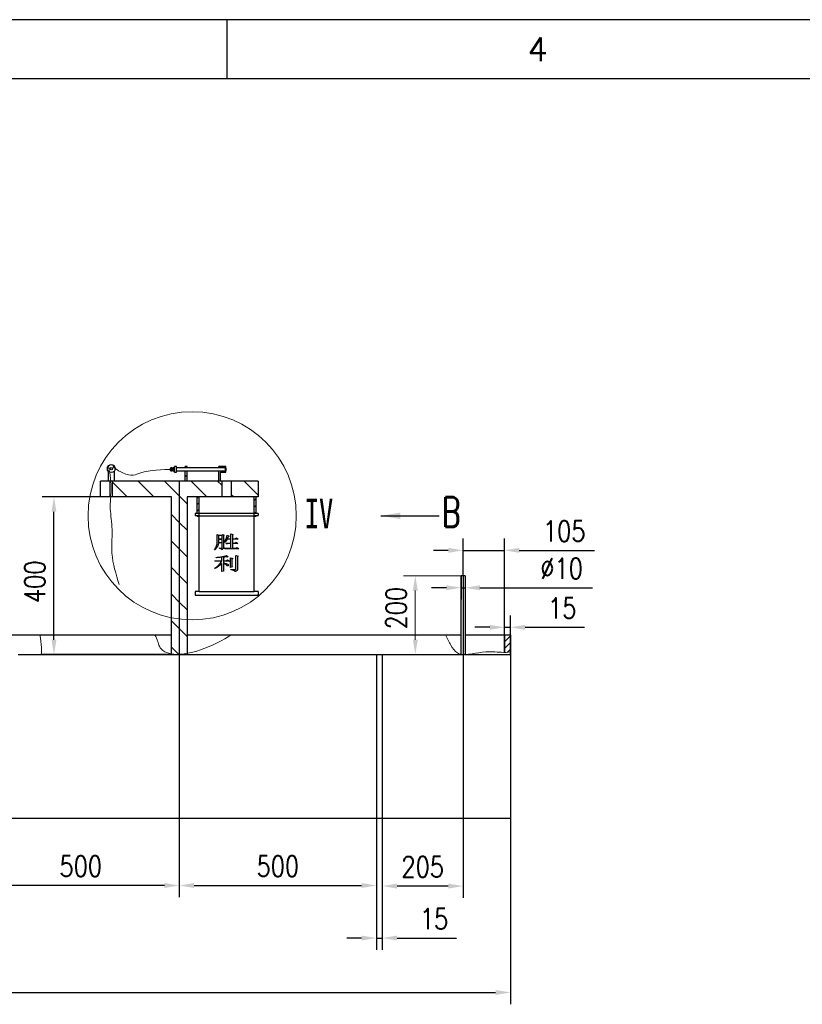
# Model space of a CAD drawing. Header units: millimetres. Extents: x -26 to 816, y -10 to 584.
# Tile 6 of 9: x 255 to 388, y 417 to 584. Entities that reach past the tile are written whole.
import ezdxf
from ezdxf.enums import TextEntityAlignment as Align

# ---------------------------------------------------------------- set-up
doc = ezdxf.new("R2010")
doc.units = ezdxf.units.MM
doc.header["$LTSCALE"] = 10
doc.header["$PDSIZE"] = -1
for name, color, linetype in [('2细线层', 4, 'Continuous'), ('5剖面线层', 2, 'Continuous'), ('6文字层', 3, 'Continuous'), ('图框层', 7, 'Continuous'), ('细线', 7, 'Continuous')]:
    doc.layers.add(name, color=color, linetype=linetype)
doc.layers.add('粗', color=7, linetype='Continuous', lineweight=15)
doc.styles.add('SLDTEXTSTYLE4', font='TXT', dxfattribs={"width": 0.7, "bigfont": 'bigfont'})
doc.styles.get("Standard").update_dxf_attribs({"font": 'simfang.ttf', "width": 0.707})
doc.styles.add('TH_GBDIM', font='romans.shx', dxfattribs={"width": 0.8, "bigfont": 'gbcbig.shx'})
doc.dimstyles.new('SLDDIMSTYLE0', dxfattribs={"dimtxt": 0, "dimasz": 3.302, "dimexe": 0, "dimexo": 0.0625, "dimgap": 0, "dimtad": 0, "dimtih": 1, "dimtoh": 1, "dimdec": 0, "dimrnd": 1e-09, "dimzin": 0, "dimdsep": 46, "dimtxsty": 'Standard', "dimsah": 1, "dimcen": 0.09, "dimadec": 0, "dimazin": 0, "dimtfac": 3.302, "dimtdec": 0, "dimtofl": 0, "dimtmove": 0, "dimatfit": 3, "dimfxl": 1, "dimtolj": 1, "dimtzin": 0, "dimarcsym": 0})
doc.dimstyles.new('TH_GBDIM', dxfattribs={"dimtxt": 3.5, "dimasz": 2.5, "dimexe": 2, "dimexo": 0, "dimgap": 1.5, "dimtad": 1, "dimdec": 1, "dimzin": 0, "dimdsep": 46, "dimtxsty": 'TH_GBDIM', "dimcen": 2.5, "dimclrd": 130, "dimclre": 130, "dimclrt": 3, "dimadec": 0, "dimazin": 0, "dimtfac": 0.714286, "dimtdec": 1, "dimtmove": 0, "dimatfit": 3, "dimfxl": 1, "dimtzin": 0, "dimlwd": -1, "dimlwe": -1, "dimarcsym": 0})

# ---------------------------------------------------------------- blocks, each defined once
blk = doc.blocks.new('SW_NOTE_1')
at = {"layer": '细线', "color": 0, "insert": (0.5, 3.13), "char_height": 5, "attachment_point": 1, "style": 'SLDTEXTSTYLE4'}
blk.add_mtext('{\\Ftxt,bigfont|c134;B}', dxfattribs=at)
blk = doc.blocks.new('*D20')
at = {"color": 130}
for p, q in [((71.77, 448.94), (71.77, 417.45)), ((338.32, 448.94), (338.32, 417.45)), ((74.27, 419.45), (335.82, 419.45))]:
    blk.add_line(p, q, dxfattribs=at)
at = {"color": 130, "lineweight": 15}
for points in [[(74.27, 419.87), (74.27, 419.03), (71.77, 419.45)], [(335.82, 419.87), (335.82, 419.03), (338.32, 419.45)]]:
    blk.add_solid(points, dxfattribs=at)
at = {"layer": 'Defpoints', "color": 0, "lineweight": 15}
for p in [(71.77, 448.94), (338.32, 448.94), (338.32, 419.45)]:
    blk.add_point(p, dxfattribs=at)
at = {"color": 3, "insert": (205.05, 422.7), "char_height": 3.5, "attachment_point": 5, "style": 'TH_GBDIM'}
blk.add_mtext('{4000}{}{}', dxfattribs=at)
blk = doc.blocks.new('*D28')
at = {"color": 130}
for p, q in [((329.99, 489.94), (329.99, 485.91)), ((330.66, 489.94), (330.66, 485.91)), ((327.49, 487.91), (324.99, 487.91)), ((329.99, 487.91), (330.66, 487.91)), ((333.16, 487.91), (352.21, 487.91))]:
    blk.add_line(p, q, dxfattribs=at)
at = {"color": 130, "lineweight": 15}
for points in [[(327.49, 488.33), (327.49, 487.49), (329.99, 487.91)], [(333.16, 488.33), (333.16, 487.49), (330.66, 487.91)]]:
    blk.add_solid(points, dxfattribs=at)
at = {"layer": 'Defpoints', "color": 0, "lineweight": 15}
for p in [(329.99, 489.94), (330.66, 489.94), (329.99, 487.91)]:
    blk.add_point(p, dxfattribs=at)
at = {"color": 3, "insert": (346.98, 491.16), "char_height": 3.5, "attachment_point": 5, "style": 'TH_GBDIM'}
blk.add_mtext('{%%c10}{}{}', dxfattribs=at)
blk = doc.blocks.new('*D31')
at = {"color": 130}
for p, q in [((337.32, 476.97), (337.32, 483.22)), ((338.32, 476.61), (338.32, 483.22)), ((334.82, 481.22), (332.32, 481.22)), ((337.32, 481.22), (338.32, 481.22)), ((340.82, 481.22), (350.86, 481.22))]:
    blk.add_line(p, q, dxfattribs=at)
at = {"color": 130, "lineweight": 15}
for points in [[(334.82, 481.63), (334.82, 480.8), (337.32, 481.22)], [(340.82, 481.63), (340.82, 480.8), (338.32, 481.22)]]:
    blk.add_solid(points, dxfattribs=at)
at = {"layer": 'Defpoints', "color": 0, "lineweight": 15}
for p in [(338.32, 481.22), (337.32, 476.97), (338.32, 476.61)]:
    blk.add_point(p, dxfattribs=at)
at = {"color": 3, "insert": (347.09, 484.47), "char_height": 3.5, "attachment_point": 5, "style": 'TH_GBDIM'}
blk.add_mtext('{15}{}{}', dxfattribs=at)
blk = doc.blocks.new('*D32')
at = {"color": 130}
for p, q in [((316.66, 476.61), (316.66, 435.45)), ((330.32, 472.06), (330.32, 435.45)), ((327.82, 437.45), (319.16, 437.45))]:
    blk.add_line(p, q, dxfattribs=at)
at = {"color": 130, "lineweight": 15}
for points in [[(319.16, 437.87), (319.16, 437.03), (316.66, 437.45)], [(327.82, 437.87), (327.82, 437.03), (330.32, 437.45)]]:
    blk.add_solid(points, dxfattribs=at)
at = {"layer": 'Defpoints', "color": 0, "lineweight": 15}
for p in [(316.66, 476.61), (330.32, 472.06), (316.66, 437.45)]:
    blk.add_point(p, dxfattribs=at)
at = {"color": 3, "insert": (323.49, 440.7), "char_height": 3.5, "attachment_point": 5, "style": 'TH_GBDIM'}
blk.add_mtext('{205}{}{}', dxfattribs=at)
blk = doc.blocks.new('*D33')
at = {"color": 130}
for p, q in [((315.66, 476.61), (315.66, 426.65)), ((316.66, 476.61), (316.66, 426.65)), ((313.16, 428.65), (310.66, 428.65)), ((315.66, 428.65), (316.66, 428.65)), ((319.16, 428.65), (329.19, 428.65))]:
    blk.add_line(p, q, dxfattribs=at)
at = {"color": 130, "lineweight": 15}
for points in [[(313.16, 429.07), (313.16, 428.24), (315.66, 428.65)], [(319.16, 429.07), (319.16, 428.24), (316.66, 428.65)]]:
    blk.add_solid(points, dxfattribs=at)
at = {"layer": 'Defpoints', "color": 0, "lineweight": 15}
for p in [(315.66, 476.61), (316.66, 476.61), (316.66, 428.65)]:
    blk.add_point(p, dxfattribs=at)
at = {"color": 3, "insert": (325.42, 431.9), "char_height": 3.5, "attachment_point": 5, "style": 'TH_GBDIM'}
blk.add_mtext('{15}{}{}', dxfattribs=at)
blk = doc.blocks.new('*D34')
at = {"color": 130}
for p, q in [((315.66, 476.61), (315.66, 435.55)), ((282.32, 473.49), (282.32, 435.55)), ((284.82, 437.55), (313.16, 437.55))]:
    blk.add_line(p, q, dxfattribs=at)
at = {"color": 130, "lineweight": 15}
for points in [[(284.82, 437.96), (284.82, 437.13), (282.32, 437.55)], [(313.16, 437.96), (313.16, 437.13), (315.66, 437.55)]]:
    blk.add_solid(points, dxfattribs=at)
at = {"layer": 'Defpoints', "color": 0, "lineweight": 15}
for p in [(315.66, 476.61), (282.32, 473.49), (315.66, 437.55)]:
    blk.add_point(p, dxfattribs=at)
at = {"color": 3, "insert": (298.99, 440.8), "char_height": 3.5, "attachment_point": 5, "style": 'TH_GBDIM'}
blk.add_mtext('{500}{}{}', dxfattribs=at)
blk = doc.blocks.new('*D35')
at = {"color": 130}
for p, q in [((282.32, 473.49), (282.32, 435.55)), ((248.99, 472.46), (248.99, 435.55)), ((279.82, 437.55), (251.49, 437.55))]:
    blk.add_line(p, q, dxfattribs=at)
at = {"color": 130, "lineweight": 15}
for points in [[(251.49, 437.97), (251.49, 437.13), (248.99, 437.55)], [(279.82, 437.97), (279.82, 437.13), (282.32, 437.55)]]:
    blk.add_solid(points, dxfattribs=at)
at = {"layer": 'Defpoints', "color": 0, "lineweight": 15}
for p in [(282.32, 473.49), (248.99, 472.46), (248.99, 437.55)]:
    blk.add_point(p, dxfattribs=at)
at = {"color": 3, "insert": (265.66, 440.8), "char_height": 3.5, "attachment_point": 5, "style": 'TH_GBDIM'}
blk.add_mtext('{500}{}{}', dxfattribs=at)
blk = doc.blocks.new('*D75')
at = {"color": 130}
for p, q in [((280.99, 503.27), (259.13, 503.27)), ((261.13, 479.11), (261.13, 500.77)), ((280.99, 476.61), (259.13, 476.61))]:
    blk.add_line(p, q, dxfattribs=at)
at = {"color": 130, "lineweight": 15}
for points in [[(260.71, 500.77), (261.54, 500.77), (261.13, 503.27)], [(260.71, 479.11), (261.54, 479.11), (261.13, 476.61)]]:
    blk.add_solid(points, dxfattribs=at)
at = {"layer": 'Defpoints', "color": 0, "lineweight": 15}
for p in [(261.13, 503.27), (280.99, 503.27), (280.99, 476.61)]:
    blk.add_point(p, dxfattribs=at)
at = {"color": 3, "insert": (257.88, 488.92), "char_height": 3.5, "attachment_point": 5, "rotation": 90, "style": 'TH_GBDIM'}
blk.add_mtext('{400}{}{}', dxfattribs=at)
blk = doc.blocks.new('*D97')
at = {"color": 130}
for p, q in [((330.32, 489.94), (330.32, 496.24)), ((337.32, 479.91), (337.32, 496.24)), ((327.82, 494.24), (325.32, 494.24)), ((330.32, 494.24), (337.32, 494.24)), ((339.82, 494.24), (352.52, 494.24))]:
    blk.add_line(p, q, dxfattribs=at)
at = {"color": 130, "lineweight": 15}
for points in [[(327.82, 494.66), (327.82, 493.82), (330.32, 494.24)], [(339.82, 494.66), (339.82, 493.82), (337.32, 494.24)]]:
    blk.add_solid(points, dxfattribs=at)
at = {"layer": 'Defpoints', "color": 0, "lineweight": 15}
for p in [(337.32, 494.24), (330.32, 489.94), (337.32, 479.91)]:
    blk.add_point(p, dxfattribs=at)
at = {"color": 3, "lineweight": 15, "insert": (347.42, 497.49), "char_height": 3.5, "attachment_point": 5, "style": 'TH_GBDIM'}
blk.add_mtext('{105}{}{}', dxfattribs=at)
blk = doc.blocks.new('*D112')
at = {"layer": 'Defpoints', "color": 0, "lineweight": 15}
for p in [(329.99, 489.94), (322.24, 476.61), (329.99, 476.61)]:
    blk.add_point(p, dxfattribs=at)
at = {"layer": '粗', "color": 130}
for p, q in [((329.99, 489.94), (320.24, 489.94)), ((322.24, 487.44), (322.24, 479.11)), ((329.99, 476.61), (320.24, 476.61))]:
    blk.add_line(p, q, dxfattribs=at)
at = {"layer": '粗', "color": 130, "lineweight": 15}
for points in [[(321.83, 487.44), (322.66, 487.44), (322.24, 489.94)], [(321.83, 479.11), (322.66, 479.11), (322.24, 476.61)]]:
    blk.add_solid(points, dxfattribs=at)
at = {"layer": '粗', "color": 3, "lineweight": 15, "insert": (318.99, 484.46), "char_height": 3.5, "attachment_point": 5, "rotation": 90, "style": 'TH_GBDIM'}
blk.add_mtext('{200}{}{}', dxfattribs=at)

msp = doc.modelspace()

# ---------------------------------------------------------------- hatches: boundary and pattern name
at = {"linetype": 'Continuous', "lineweight": 0}
h = msp.add_hatch(dxfattribs=at)
h.set_pattern_fill('ANSI31', style=0)
edge = h.paths.add_edge_path(flags=0)
edge.add_arc((270.82, 508.07), 0.2, 0, 360)
h = msp.add_hatch(dxfattribs=at)
h.set_pattern_fill('ANSI31', style=0)
h.paths.add_polyline_path([(283.66, 508.21), (283.66, 508.44), (283.32, 508.44), (283.32, 508.21)], flags=0)
h = msp.add_hatch(dxfattribs=at)
h.set_pattern_fill('ANSI31', style=0)
h.paths.add_polyline_path([(290.19, 508.21), (290.19, 508.44), (288.99, 508.44), (288.99, 508.21)], flags=0)
h = msp.add_hatch(dxfattribs=at)
h.set_pattern_fill('ANSI31', style=0)
h.paths.add_polyline_path([(285.32, 502.44), (285.32, 502.34), (285.66, 502.34), (285.66, 502.44)], flags=0)
h = msp.add_hatch(dxfattribs=at)
h.set_pattern_fill('ANSI31', style=0)
h.paths.add_polyline_path([(294.99, 502.44), (294.99, 502.34), (295.32, 502.34), (295.32, 502.44)], flags=0)
at = {"layer": '5剖面线层', "lineweight": 15}
h = msp.add_hatch(dxfattribs=at)
h.set_pattern_fill('ANSI31', color=256, scale=0.25, style=0)
h.paths.add_polyline_path([(285.66, 503.27), (285.32, 503.27), (285.32, 500.46), (285.66, 500.46), (285.66, 500.49)])
h.paths.add_polyline_path([(295.32, 503.27), (294.99, 503.27), (294.99, 500.49), (294.99, 500.46), (295.32, 500.46)])
h.paths.add_polyline_path([(285.66, 500.1), (285.66, 500.13), (285.32, 500.13), (285.32, 500.03), (285.66, 500.03)])
h.paths.add_polyline_path([(295.32, 500.13), (294.99, 500.13), (294.99, 500.1), (294.99, 500.03), (295.32, 500.03)])
h = msp.add_hatch(dxfattribs=at)
h.set_pattern_fill('ANSI31', color=256, scale=0.25, style=0)
edge = h.paths.add_edge_path()
edge.add_line((338.32, 479.94), (337.32, 479.94))
edge.add_line((337.32, 479.94), (337.32, 476.97))
edge.add_spline(control_points=[(337.32, 476.97), (337.66, 476.97), (337.99, 476.99), (338.32, 477.05)], knot_values=[14.666574, 14.666574, 14.666574, 14.666574, 15.668357, 15.668357, 15.668357, 15.668357], degree=3, periodic=0)
edge.add_line((338.32, 477.05), (338.32, 479.94))

# ---------------------------------------------------------------- linework, layer by layer
at = {"color": 7, "linetype": 'Continuous', "lineweight": 30}
for p, q in [((270.32, 508.61), (270.32, 508.51)), ((270.32, 508.61), (270.42, 508.61)), ((271.22, 508.61), (271.32, 508.61)), ((271.32, 508.61), (271.32, 508.51)), ((280.92, 508.21), (280.86, 508.14)), ((280.86, 507.74), (280.86, 508.14)), ((281.12, 508.21), (280.92, 508.21)), ((280.92, 508.21), (280.92, 507.67)), ((281.12, 507.67), (281.12, 508.21)), ((281.26, 508.14), (281.12, 508.14)), ((281.52, 508.21), (281.26, 508.21)), ((281.26, 507.67), (281.26, 508.21)), ((281.86, 508.44), (281.52, 508.44)), ((281.52, 507.44), (281.52, 508.44)), ((281.86, 507.44), (281.86, 508.44)), ((290.12, 508.21), (281.86, 508.21)), ((283.66, 508.44), (283.32, 508.44)), ((283.32, 508.21), (283.32, 508.44)), ((283.66, 508.21), (283.32, 508.21)), ((283.66, 508.21), (283.66, 508.44)), ((290.19, 508.44), (288.99, 508.44)), ((288.99, 508.21), (288.99, 508.44)), ((290.19, 508.21), (288.99, 508.21)), ((290.19, 508.14), (290.12, 508.21)), ((290.12, 507.67), (290.12, 508.21)), ((290.19, 508.21), (290.19, 508.44)), ((290.19, 508.14), (290.19, 508.21)), ((290.19, 508.14), (290.19, 507.74)), ((270.32, 507.63), (270.32, 505.94)), ((271.32, 507.63), (271.32, 505.94)), ((280.86, 507.74), (280.92, 507.67)), ((280.92, 507.67), (281.12, 507.67)), ((281.12, 507.74), (281.26, 507.74)), ((281.26, 507.67), (281.52, 507.67)), ((281.52, 507.44), (281.86, 507.44)), ((281.86, 507.67), (290.12, 507.67)), ((283.32, 505.94), (283.32, 507.67)), ((283.32, 507.67), (283.66, 507.67)), ((283.66, 505.94), (283.66, 507.67)), ((288.99, 505.94), (288.99, 507.67)), ((288.99, 507.67), (290.19, 507.67)), ((289.32, 507.44), (290.19, 507.44)), ((289.32, 505.94), (289.32, 507.44)), ((290.12, 507.67), (290.19, 507.74)), ((290.19, 507.67), (290.19, 507.74)), ((290.19, 507.44), (290.19, 507.67)), ((268.99, 503.27), (268.99, 505.94)), ((283.32, 505.94), (268.99, 505.94)), ((289.32, 505.94), (283.32, 505.94)), ((289.49, 505.94), (289.32, 505.94)), ((289.49, 505.94), (289.49, 503.27)), ((291.16, 505.94), (289.49, 505.94)), ((295.66, 505.94), (291.16, 505.94)), ((291.16, 503.27), (291.16, 505.94)), ((295.66, 505.94), (295.66, 503.27)), ((280.99, 503.27), (268.99, 503.27)), ((280.99, 476.61), (280.99, 503.27)), ((285.66, 503.27), (283.66, 503.27)), ((283.66, 503.27), (283.66, 476.61)), ((285.32, 500.46), (285.32, 503.27)), ((285.66, 500.49), (285.66, 503.27)), ((289.49, 503.27), (285.66, 503.27)), ((291.16, 503.27), (289.49, 503.27)), ((295.32, 503.27), (291.16, 503.27)), ((294.99, 500.49), (294.99, 503.27)), ((295.32, 500.46), (295.32, 503.27)), ((295.66, 503.27), (295.32, 503.27)), ((285.66, 500.46), (284.99, 500.46)), ((284.99, 500.46), (284.99, 500.13)), ((284.99, 500.13), (285.66, 500.13)), ((285.66, 500.46), (285.32, 500.46)), ((285.32, 500.13), (285.66, 500.13)), ((285.32, 500.03), (285.32, 500.13)), ((285.32, 500.03), (285.66, 500.03)), ((294.99, 500.49), (285.66, 500.49)), ((285.66, 500.1), (285.66, 500.49)), ((285.66, 500.1), (294.99, 500.1)), ((285.66, 487.29), (285.66, 500.1)), ((294.99, 500.1), (294.99, 500.49)), ((295.66, 500.46), (294.99, 500.46)), ((295.32, 500.46), (294.99, 500.46)), ((294.99, 500.13), (295.66, 500.13)), ((294.99, 500.13), (295.32, 500.13)), ((294.99, 487.29), (294.99, 500.1)), ((294.99, 500.03), (295.32, 500.03)), ((295.32, 500.03), (295.32, 500.13)), ((295.66, 500.46), (295.66, 500.13)), ((288.71, 496.91), (288.96, 496.81)), ((288.96, 496.81), (289.54, 496.81)), ((289.57, 496.74), (288.96, 496.74)), ((288.96, 496.74), (288.96, 496.16)), ((289.54, 496.81), (289.66, 496.93)), ((289.57, 496.16), (289.57, 496.74)), ((289.66, 496.93), (289.93, 496.8)), ((289.93, 496.8), (289.8, 496.72)), ((289.8, 496.72), (289.8, 494.76)), ((290.4, 496.78), (290.75, 496.65)), ((291.03, 497.03), (291.44, 496.92)), ((291.05, 496.2), (291.05, 496.76)), ((291.44, 496.92), (291.3, 496.83)), ((291.3, 496.83), (291.3, 496.2)), ((291.79, 496.2), (292.02, 496.35)), ((292.02, 496.35), (292.3, 496.13)), ((288.96, 496.16), (289.57, 496.16)), ((289.57, 496.08), (288.96, 496.08)), ((288.96, 496.08), (288.96, 495.56)), ((288.96, 495.56), (289.57, 495.56)), ((289.57, 495.49), (288.96, 495.49)), ((289.57, 495.56), (289.57, 496.08)), ((289.57, 494.74), (289.57, 495.49)), ((289.98, 495.59), (289.93, 495.62)), ((290.33, 495.35), (290.17, 495.45)), ((290.17, 495.45), (291.05, 495.45)), ((291.05, 496.13), (290.4, 496.13)), ((290.44, 496.2), (291.05, 496.2)), ((291.05, 495.38), (290.75, 495.38)), ((291.05, 495.45), (291.05, 496.13)), ((291.05, 494.58), (291.05, 495.38)), ((291.3, 496.2), (291.79, 496.2)), ((292.3, 496.13), (291.3, 496.13)), ((291.3, 496.13), (291.3, 495.45)), ((291.3, 495.45), (291.72, 495.45)), ((292.21, 495.38), (291.3, 495.38)), ((291.3, 495.38), (291.3, 494.58)), ((291.72, 495.45), (291.93, 495.6)), ((291.88, 494.58), (292.12, 494.74)), ((291.93, 495.6), (292.21, 495.38)), ((292.12, 494.74), (292.42, 494.51)), ((288.33, 494.32), (288.29, 494.34)), ((288.54, 493), (288.54, 493.05)), ((289.1, 494.6), (289.1, 494.64)), ((289.54, 492.49), (289.54, 493.06)), ((289.79, 493.09), (289.79, 492.49)), ((290.1, 494.48), (289.94, 494.58)), ((289.94, 494.58), (291.05, 494.58)), ((290.29, 493.38), (290.61, 493.16)), ((292.42, 494.51), (290.52, 494.51)), ((290.98, 493), (291.37, 492.86)), ((291.3, 494.58), (291.88, 494.58)), ((291.88, 493.39), (292.28, 493.27)), ((292.28, 493.27), (292.14, 493.19)), ((292.14, 493.19), (292.14, 491.01)), ((288.47, 492.38), (288.31, 492.49)), ((288.31, 492.49), (289.54, 492.49)), ((289.52, 492.42), (288.89, 492.42)), ((289.54, 491.26), (289.54, 492.02)), ((289.79, 492.49), (290.26, 492.49)), ((290.82, 492.42), (289.79, 492.42)), ((289.79, 492.42), (289.79, 492.14)), ((289.79, 492.08), (289.79, 491.13)), ((290.26, 492.49), (290.49, 492.64)), ((290.49, 492.64), (290.82, 492.42)), ((291.24, 491.43), (290.98, 491.35)), ((291.37, 492.86), (291.23, 492.78)), ((291.23, 492.78), (291.23, 491.81)), ((291.89, 491.13), (291.89, 492.91)), ((288.36, 491.16), (288.31, 491.2)), ((289.8, 490.74), (289.52, 490.66)), ((291.05, 490.95), (291.05, 491)), ((329.99, 476.61), (329.99, 489.94)), ((330.66, 489.94), (329.99, 489.94)), ((330.66, 489.94), (330.66, 476.61)), ((285.66, 487.29), (284.99, 487.29)), ((284.99, 487.29), (284.99, 486.63)), ((284.99, 486.63), (295.66, 486.63)), ((285.66, 487.29), (294.99, 487.29)), ((295.66, 487.29), (294.99, 487.29)), ((295.66, 487.29), (295.66, 486.63)), ((253.99, 479.94), (280.99, 479.94)), ((283.66, 479.94), (315.66, 479.94)), ((315.66, 479.94), (316.66, 479.94)), ((316.66, 479.94), (329.99, 479.94)), ((330.66, 479.94), (337.32, 479.94)), ((337.32, 479.94), (337.32, 476.97)), ((337.32, 479.94), (338.32, 479.94)), ((338.32, 479.94), (338.32, 476.61)), ((255.08, 476.61), (280.99, 476.61)), ((280.99, 476.61), (329.99, 476.61)), ((315.66, 476.61), (316.66, 476.61)), ((330.66, 476.61), (338.32, 476.61)), ((337.32, 476.61), (338.32, 476.61)), ((338.32, 476.61), (338.32, 448.94)), ((71.66, 448.94), (338.32, 448.94))]:
    msp.add_line(p, q, dxfattribs=at)
for p, q in [((282.32, 505.94), (282.32, 473.49)), ((330.32, 489.94), (330.32, 472.06))]:
    msp.add_line(p, q)
at = {"lineweight": 30}
for p in [(329.99, 476.61), (330.66, 476.61)]:
    msp.add_line(p, (330.56, 476.61), dxfattribs=at)
at = {"color": 7, "linetype": 'Continuous', "lineweight": 15}
msp.add_circle((284.5, 500.09), 17.6, dxfattribs=at)
at = {"color": 7, "linetype": 'Continuous', "lineweight": 30}
for radius in [0.667, 0.2]:
    msp.add_circle((270.82, 508.07), radius, dxfattribs=at)
at = {"lineweight": 15, "start_tangent": (-0.998416, 0.056266), "end_tangent": (1, 0)}
msp.add_spline([(271.32, 508.51), (272.75, 507.33), (275.8, 507.33), (281.26, 507.94)], degree=3, dxfattribs=at)
at = {"color": 7, "linetype": 'Continuous', "lineweight": 30}
for points, knots in [([(288.29, 494.34), (288.36, 494.44), (288.51, 494.64), (288.65, 494.99), (288.72, 495.36), (288.73, 495.74), (288.73, 496.12), (288.73, 496.51), (288.72, 496.77), (288.71, 496.91)], [0, 0, 0, 0, 0.139945, 0.279739, 0.419675, 0.559746, 0.706515, 0.853284, 1, 1, 1, 1]), ([(289.93, 495.62), (289.99, 495.72), (290.11, 495.92), (290.25, 496.22), (290.35, 496.5), (290.38, 496.69), (290.4, 496.78)], [0, 0, 0, 0, 0.280033, 0.560002, 0.780037, 1, 1, 1, 1]), ([(290.75, 496.65), (290.71, 496.62), (290.62, 496.56), (290.54, 496.39), (290.47, 496.27), (290.44, 496.2)], [0, 0, 0, 0, 0.278578, 0.558945, 1, 1, 1, 1]), ([(291.05, 496.76), (291.05, 496.81), (291.05, 496.9), (291.04, 496.99), (291.03, 497.03)], [0, 0, 0, 0, 0.559962, 1, 1, 1, 1]), ([(288.96, 495.49), (288.95, 495.4), (288.93, 495.23), (288.85, 494.99), (288.73, 494.74), (288.55, 494.52), (288.4, 494.38), (288.33, 494.32)], [0, 0, 0, 0, 0.186647, 0.373334, 0.559964, 0.779912, 1, 1, 1, 1]), ([(289.1, 494.64), (289.19, 494.64), (289.3, 494.63), (289.44, 494.62), (289.5, 494.62), (289.54, 494.64), (289.57, 494.68), (289.57, 494.71), (289.57, 494.74)], [0, 0, 0, 0, 0.501009, 0.626262, 0.75126, 0.813537, 0.87576, 1, 1, 1, 1]), ([(289.8, 494.76), (289.8, 494.71), (289.8, 494.6), (289.72, 494.48), (289.6, 494.4), (289.53, 494.38), (289.49, 494.37)], [0, 0, 0, 0, 0.280139, 0.558755, 0.77914, 1, 1, 1, 1]), ([(290.4, 496.13), (290.33, 496.02), (290.2, 495.83), (290.05, 495.67), (289.98, 495.59)], [0, 0, 0, 0, 0.559871, 1, 1, 1, 1]), ([(290.75, 495.38), (290.67, 495.38), (290.53, 495.38), (290.39, 495.36), (290.33, 495.35)], [0, 0, 0, 0, 0.559985, 1, 1, 1, 1]), ([(288.54, 493.05), (288.7, 493.07), (289.04, 493.1), (289.46, 493.15), (289.8, 493.22), (290.05, 493.27), (290.21, 493.34), (290.29, 493.38)], [0, 0, 0, 0, 0.280115, 0.5602127, 0.7069341, 0.8536206, 1, 1, 1, 1]), ([(289.54, 493.06), (289.35, 493.05), (289.02, 493.03), (288.68, 493.01), (288.54, 493)], [0, 0, 0, 0, 0.5599998, 1, 1, 1, 1]), ([(289.49, 494.37), (289.46, 494.41), (289.42, 494.49), (289.27, 494.56), (289.17, 494.58), (289.1, 494.6)], [0, 0, 0, 0, 0.2777436, 0.5583272, 1, 1, 1, 1]), ([(290.61, 493.16), (290.53, 493.15), (290.38, 493.15), (290.1, 493.12), (289.91, 493.1), (289.79, 493.09)], [0, 0, 0, 0, 0.279963, 0.559976, 1, 1, 1, 1]), ([(290.52, 494.51), (290.44, 494.51), (290.3, 494.51), (290.16, 494.49), (290.1, 494.48)], [0, 0, 0, 0, 0.55998, 1, 1, 1, 1]), ([(290.98, 491.35), (290.99, 491.66), (291.01, 492.21), (290.99, 492.76), (290.98, 493)], [0, 0, 0, 0, 0.5600189, 1, 1, 1, 1]), ([(291.89, 492.91), (291.89, 493), (291.89, 493.16), (291.88, 493.32), (291.88, 493.39)], [0, 0, 0, 0, 0.5599766, 1, 1, 1, 1]), ([(288.31, 491.2), (288.44, 491.29), (288.71, 491.48), (289.04, 491.78), (289.33, 492.09), (289.46, 492.31), (289.52, 492.42)], [0, 0, 0, 0, 0.2801214, 0.560168, 0.780162, 1, 1, 1, 1]), ([(289.54, 492.02), (289.44, 491.92), (289.25, 491.73), (288.94, 491.5), (288.65, 491.31), (288.46, 491.21), (288.36, 491.16)], [0, 0, 0, 0, 0.279981, 0.559955, 0.779978, 1, 1, 1, 1]), ([(288.89, 492.42), (288.81, 492.42), (288.67, 492.41), (288.53, 492.39), (288.47, 492.38)], [0, 0, 0, 0, 0.55998, 1, 1, 1, 1]), ([(289.79, 492.14), (289.95, 492.09), (290.19, 492.03), (290.45, 491.93), (290.56, 491.86), (290.6, 491.81), (290.62, 491.75), (290.61, 491.69), (290.58, 491.63), (290.52, 491.59), (290.46, 491.6), (290.36, 491.67), (290.26, 491.79), (290.04, 491.94), (289.88, 492.02), (289.79, 492.08)], [0, 0, 0, 0, 0.2504854, 0.3756201, 0.4068935, 0.4377728, 0.4689929, 0.5001186, 0.5313257, 0.5621792, 0.5930832, 0.6243514, 0.7295198, 0.8346959, 1, 1, 1, 1]), ([(291.23, 491.81), (291.23, 491.74), (291.23, 491.61), (291.24, 491.49), (291.24, 491.43)], [0, 0, 0, 0, 0.559996, 1, 1, 1, 1]), ([(289.52, 490.66), (289.53, 490.77), (289.53, 490.97), (289.54, 491.17), (289.54, 491.26)], [0, 0, 0, 0, 0.560004, 1, 1, 1, 1]), ([(289.79, 491.13), (289.79, 491.06), (289.79, 490.93), (289.8, 490.8), (289.8, 490.74)], [0, 0, 0, 0, 0.560015, 1, 1, 1, 1]), ([(291.05, 491), (291.21, 490.99), (291.4, 490.98), (291.64, 490.97), (291.74, 490.97), (291.81, 490.98), (291.86, 491.02), (291.89, 491.07), (291.89, 491.11), (291.89, 491.13)], [0, 0, 0, 0, 0.500541, 0.625679, 0.750732, 0.81321, 0.875364, 0.937544, 1, 1, 1, 1]), ([(291.74, 490.66), (291.73, 490.69), (291.71, 490.76), (291.59, 490.83), (291.44, 490.89), (291.25, 490.93), (291.12, 490.94), (291.05, 490.95)], [0, 0, 0, 0, 0.122843, 0.247763, 0.498176, 0.749044, 1, 1, 1, 1]), ([(292.14, 491.01), (292.14, 490.99), (292.15, 490.94), (292.12, 490.87), (292.07, 490.81), (292, 490.75), (291.88, 490.7), (291.78, 490.67), (291.74, 490.66)], [0, 0, 0, 0, 0.124889, 0.249636, 0.374521, 0.499578, 0.749619, 1, 1, 1, 1])]:
    msp.add_open_spline(points, degree=3, knots=knots, dxfattribs=at)
at = {"layer": '2细线层', "lineweight": 30}
for p, q in [((816, 584), (-25, 584)), ((290.38, 584), (290.38, 574))]:
    msp.add_line(p, q, dxfattribs=at)
at = {"layer": '5剖面线层'}
for p, q in [((283.66, 506.61), (283.32, 506.94)), ((273.52, 503.27), (271.04, 505.76)), ((278.01, 503.27), (275.34, 505.94)), ((282.32, 503.45), (279.83, 505.94)), ((286.99, 503.27), (284.32, 505.94)), ((289.49, 505.26), (288.81, 505.94)), ((295.66, 503.59), (293.3, 505.94)), ((269.03, 503.27), (268.99, 503.31)), ((283.66, 502.12), (282.32, 503.45)), ((291.48, 503.27), (291.16, 503.6)), ((282.32, 498.96), (280.99, 500.29)), ((283.66, 497.63), (282.32, 498.96)), ((282.32, 494.47), (280.99, 495.8)), ((283.66, 493.14), (282.32, 494.47)), ((282.32, 489.98), (280.99, 491.31)), ((283.66, 488.65), (282.32, 489.98)), ((282.32, 485.49), (280.99, 486.82)), ((283.66, 484.16), (282.32, 485.49)), ((282.32, 481), (280.99, 482.33)), ((283.66, 479.67), (282.32, 481)), ((282.23, 476.61), (280.99, 477.84))]:
    msp.add_line(p, q, dxfattribs=at)
at = {"layer": '图框层', "lineweight": 30}
msp.add_line((806, 574), (0, 574), dxfattribs=at)
at = {"layer": '粗', "lineweight": 15}
for p, q in [((270.56, 505.94), (270.56, 503.27)), ((271.04, 505.94), (271.04, 503.27))]:
    msp.add_line(p, q, dxfattribs=at)
at = {"layer": '粗', "lineweight": 15, "end_tangent": (-0.390953, -0.920411)}
msp.add_spline([(270.32, 508.61), (270.63, 506.93), (270.82, 504.83), (270.64, 501.7), (270.94, 498.26), (270.94, 493.74), (272.16, 488.48)], degree=3, dxfattribs=at)
at = {"layer": '粗', "lineweight": 15}
for points, knots in [([(258.75, 479.94), (258.89, 479.22), (259.04, 478.06), (259.01, 476.99), (258.97, 476.61)], [6.458063, 6.458063, 6.458063, 6.458063, 7.720482, 8.47096, 8.47096, 8.47096, 8.47096]), ([(278.16, 479.94), (278.66, 479.17), (278.83, 476.56), (283.7, 476.03), (289.87, 479.1), (291.12, 479.94)], [2.853789, 2.853789, 2.853789, 2.853789, 5.152669, 12.169761, 15.766846, 15.766846, 15.766846, 15.766846]), ([(327.34, 479.94), (327.62, 479.31), (328.36, 477.88), (329.02, 477.07), (329.98, 476.54), (332.02, 476.73), (334.72, 477.35), (337.34, 476.87), (338.32, 477.05)], [3.555541, 3.555541, 3.555541, 3.555541, 4.901337, 6.66244, 7.334542, 7.999537, 12.684182, 15.668357, 15.668357, 15.668357, 15.668357])]:
    msp.add_open_spline(points, degree=3, knots=knots, dxfattribs=at)

# ---------------------------------------------------------------- block references
at = {"layer": '细线', "lineweight": 30}
msp.add_blockref('SW_NOTE_1', (326.25, 500.08), dxfattribs=at)

# ---------------------------------------------------------------- texts
at = {"color": 7, "linetype": 'Continuous', "lineweight": 30, "insert": (303.55, 502.98), "char_height": 5, "attachment_point": 1}
msp.add_mtext('IV', dxfattribs=at)
at = {"layer": '6文字层', "lineweight": 30, "style": 'TH_GBDIM'}
msp.add_text('4', height=4, dxfattribs=at).set_placement((342.94, 579), align=Align.MIDDLE)

# ---------------------------------------------------------------- dimensions: what is measured, and where the dimension line sits
dim = msp.add_linear_dim(base=(261.13, 503.27), p1=(280.99, 476.61), p2=(280.99, 503.27), angle=90, text='{400}{}{}', dimstyle='TH_GBDIM', override={"dimgap": 1.5, "dimtad": 1, "dimjust": 0, "dimdec": 1, "dimlfac": 1, "dimse1": 0, "dimse2": 0, "dimsd1": 0, "dimsd2": 0})
dim.commit()
dim.dimension.update_dxf_attribs({"geometry": '*D75', "text_midpoint": (261.13, 488.92), "dimtype": 160})
at = {"lineweight": 15}
dim = msp.add_linear_dim(base=(337.32, 494.24), p1=(330.32, 489.94), p2=(337.32, 479.91), text='{105}{}{}', dimstyle='TH_GBDIM', override={"dimgap": 1.5, "dimtad": 1, "dimjust": 0, "dimdec": 1, "dimlfac": 1, "dimse1": 0, "dimse2": 0, "dimsd1": 0, "dimsd2": 0}, dxfattribs=at)
dim.commit()
dim.dimension.update_dxf_attribs({"geometry": '*D97', "text_midpoint": (347.42, 494.24), "dimtype": 160})
dim = msp.add_linear_dim(base=(329.99, 487.91), p1=(330.66, 489.94), p2=(329.99, 489.94), text='{%%c10}{}{}', dimstyle='TH_GBDIM', override={"dimgap": 1.5, "dimtad": 1, "dimjust": 0, "dimdec": 1, "dimlfac": 1, "dimse1": 0, "dimse2": 0, "dimsd1": 0, "dimsd2": 0})
dim.commit()
dim.dimension.update_dxf_attribs({"geometry": '*D28', "text_midpoint": (346.98, 487.91), "dimtype": 160})
for base, p1, p2, text, picture, middle in [((338.32, 481.22), (337.32, 476.97), (338.32, 476.61), '{15}{}{}', '*D31', (347.09, 484.47)), ((315.66, 437.55), (282.32, 473.49), (315.66, 476.61), '{500}{}{}', '*D34', (298.99, 440.8)), ((316.66, 428.65), (315.66, 476.61), (316.66, 476.61), '{15}{}{}', '*D33', (325.42, 431.9)), ((316.66, 437.45), (330.32, 472.06), (316.66, 476.61), '{205}{}{}', '*D32', (323.49, 440.7)), ((248.99, 437.55), (282.32, 473.49), (248.99, 472.46), '{500}{}{}', '*D35', (265.66, 440.8)), ((338.32, 419.45), (71.77, 448.94), (338.32, 448.94), '{4000}{}{}', '*D20', (205.05, 422.7))]:
    dim = msp.add_linear_dim(base=base, p1=p1, p2=p2, text=text, dimstyle='TH_GBDIM', override={"dimgap": 1.5, "dimtad": 1, "dimjust": 0, "dimdec": 1, "dimlfac": 1, "dimse1": 0, "dimse2": 0, "dimsd1": 0, "dimsd2": 0})
    dim.commit()
    dim.dimension.update_dxf_attribs({"geometry": picture, "text_midpoint": middle})
at = {"layer": '粗', "lineweight": 15}
dim = msp.add_linear_dim(base=(322.24, 476.61), p1=(329.99, 489.94), p2=(329.99, 476.61), angle=90, text='{200}{}{}', dimstyle='TH_GBDIM', override={"dimgap": 1.5, "dimtad": 1, "dimjust": 0, "dimdec": 1, "dimlfac": 1, "dimse1": 0, "dimse2": 0, "dimsd1": 0, "dimsd2": 0}, dxfattribs=at)
dim.commit()
dim.dimension.update_dxf_attribs({"geometry": '*D112', "text_midpoint": (322.24, 484.46), "dimtype": 160})

# ---------------------------------------------------------------- leaders
at = {"layer": '细线', "lineweight": 30}
msp.add_leader([(316.39, 500.08), (326.25, 500.08)], dimstyle='SLDDIMSTYLE0', override={"dimtxsty": 'Standard'}, dxfattribs=at)

doc.saveas('drawing.dxf')
